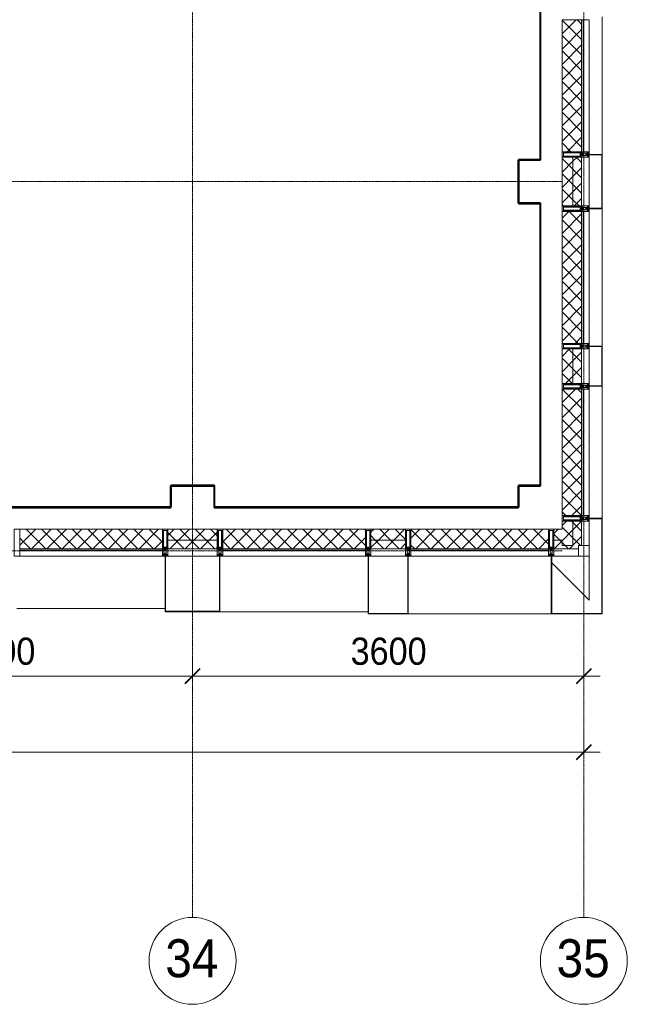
# Model space of a CAD drawing. Header units: millimetres. Extents: x 111868 to 195754, y 7718 to 241935.
# Tile 18 of 31: x 131560 to 137150, y 11226 to 20290. Entities that reach past the tile are written whole.
import ezdxf

# ---------------------------------------------------------------- set-up
doc = ezdxf.new("R2010")
doc.units = ezdxf.units.MM
doc.linetypes.add('ADSK_Линия сетки', pattern=[25, 20, -2.5, 0, -2.5])
doc.linetypes.add('Линия сетки', pattern=[25, 20, -2.5, 0, -2.5])
for name, color, linetype, lineweight in [('Импосты витража', 7, 'Continuous', 18), ('Колонны', 7, 'Continuous', 18), ('Оси', 7, 'Continuous', 9), ('Перекрытия', 7, 'Continuous', 18), ('Размеры', 7, 'Continuous', 9), ('Размеры-100', 7, 'Continuous', 9), ('Стены разрез', 7, 'Continuous', 40), ('Стены штриховка', 7, 'Continuous', 40), ('Элементы узлов', 7, 'Continuous', 18)]:
    doc.layers.add(name, color=color, linetype=linetype, lineweight=lineweight)
doc.styles.add('Arial', font='arial.ttf', dxfattribs={"width": 0.9, "height": 250})
doc.styles.add('Arial_1', font='arial.ttf', dxfattribs={"width": 0.9, "height": 350})
doc.dimstyles.new('Основной_2_5_мм', dxfattribs={"dimscale": 304.8, "dimtxt": 255.06485, "dimasz": 0.463911, "dimexe": 0.492126, "dimexo": 0.492126, "dimgap": 0.098425, "dimtad": 1, "dimdec": 0, "dimdsep": 46, "dimtxsty": 'Arial', "dimblk1": 'OBLIQUE', "dimblk2": 'OBLIQUE', "dimsah": 1, "dimcen": 0.09, "dimdle": 0.492126, "dimazin": 2, "dimtfac": 1, "dimtdec": 4, "dimtix": 1, "dimtmove": 0, "dimatfit": 3, "dimfxl": 1, "dimtvp": 1, "dimtolj": 1, "dimtzin": 0, "dimlwd": 20, "dimlwe": 20, "dimarcsym": 2})
pattern_1 = [(45, (0, 0), (-70.71068, 70.71068), []), (135, (0, 0), (-70.71068, -70.71068), [])]

# ---------------------------------------------------------------- blocks, each defined once
blk = doc.blocks.new('135_SLK_K4_AR_rvt-1-МКСС_К4_L27_91_200__ТехЭтаж')
at = {"layer": 'Перекрытия', "color": 254, "true_color": 0xcccccc}
for p, q in [((136350, 19000), (136350, 20800)), ((136150, 18600), (136150, 19000)), ((136150, 19000), (136350, 19000)), ((136350, 18600), (136150, 18600)), ((136350, 16000), (136350, 18600)), ((132950, 15800), (132950, 16000)), ((132950, 16000), (133350, 16000)), ((133350, 16000), (133350, 15800)), ((136150, 15800), (136150, 16000)), ((136150, 16000), (136350, 16000)), ((129750, 15800), (132950, 15800)), ((133350, 15800), (136150, 15800))]:
    blk.add_line(p, q, dxfattribs=at)
at = {"layer": 'Стены разрез', "color": 254, "true_color": 0xcccccc}
for p, q in [((136349, 20799), (136349, 19001)), ((136350, 19001), (136350, 20799)), ((136150, 19001), (136149, 19001)), ((136149, 19001), (136149, 18600)), ((136349, 19001), (136150, 19001)), ((136150, 18600), (136150, 19000)), ((136150, 19000), (136350, 19000)), ((136350, 19000), (136350, 19001)), ((136149, 18600), (136149, 18599)), ((136149, 18599), (136349, 18599)), ((136349, 18600), (136150, 18600)), ((136350, 18600), (136349, 18600)), ((136349, 18599), (136349, 16001)), ((136350, 16001), (136350, 18600)), ((132950, 16001), (132949, 16001)), ((132949, 16001), (132949, 15801)), ((133351, 16001), (132950, 16001)), ((132950, 15801), (132950, 16000)), ((132950, 16000), (133350, 16000)), ((133350, 16000), (133350, 15800)), ((133351, 16000), (133351, 16001)), ((133351, 15801), (133351, 16000)), ((136150, 16001), (136149, 16001)), ((136149, 16001), (136149, 15801)), ((136349, 16001), (136150, 16001)), ((136150, 15801), (136150, 16000)), ((136150, 16000), (136350, 16000)), ((136350, 16000), (136350, 16001)), ((132949, 15801), (129751, 15801)), ((129751, 15800), (132950, 15800)), ((132950, 15800), (132950, 15801)), ((133350, 15800), (133351, 15800)), ((136149, 15801), (133351, 15801)), ((133351, 15800), (136150, 15800)), ((136150, 15800), (136150, 15801))]:
    blk.add_line(p, q, dxfattribs=at)
blk = doc.blocks.new('Quad Corner Mullion - Q_0_100_-50-5990917-МКСС_К4_L27_91_200__ТехЭтаж')
at = {"layer": 'Импосты витража', "color": 254, "lineweight": 5, "true_color": 0xcccccc}
for p, q in [((-100, -100), (-100, 0)), ((-100, 0), (0, 0)), ((0, 0), (0, -100)), ((0, -100), (-100, -100))]:
    blk.add_line(p, q, dxfattribs=at)
blk = doc.blocks.new('Rectangular Mullion - 50Wx250H-2623690-МКСС_К4_L27_91_200__ТехЭтаж')
at = {"layer": 'Элементы узлов', "color": 254, "lineweight": 5, "true_color": 0xcccccc}
for p, q in [((-25, 65.2), (-25, 250)), ((-25, 250), (0, 250)), ((-23, 237.3), (0, 237.3)), ((-23, 237.3), (-23, 73.6)), ((-14.9, 84), (-14.9, 237.3)), ((25, 250), (0, 250)), ((23, 237.3), (0, 237.3)), ((14.9, 84), (14.9, 237.3)), ((23, 237.3), (23, 73.6)), ((25, 65.2), (25, 250)), ((-14, 65.2), (-25, 65.2)), ((-23.8, 14.6), (-25, 14.2)), ((-25, 0), (-25, 14.2)), ((-22.3, 17), (-23.8, 17)), ((-23.8, 17), (-23.8, 14.6)), ((-22.5, 10.6), (-23.8, 14.6)), ((-22.5, 10.6), (-23.7, 9.9)), ((-23.7, 1.3), (-23.7, 9.9)), ((-23.7, 1.3), (-11.8, 1.3)), ((-23.2, 10.2), (-22.5, 8)), ((0, 84), (-23, 84)), ((-0.5, 73.6), (-23, 73.6)), ((-22.5, 8), (-22.5, 4.5)), ((-21.3, 4.5), (-22.5, 4.5)), ((-22.3, 17), (-22.3, 16)), ((-22.3, 16), (-21.3, 16)), ((-19, 17.6), (-21.3, 16)), ((-21.3, 4.5), (-21.3, 6.5)), ((-21.3, 6.5), (-14.2, 6.5)), ((-18.4, 16.6), (-19, 17.6)), ((-7.4, 16.6), (-18.4, 16.6)), ((-14.2, 6.5), (-14.2, 4.5)), ((-13.2, 4.5), (-14.2, 4.5)), ((-14, 71.3), (-14, 65.2)), ((-10, 71.3), (-14, 71.3)), ((-13.2, 4.5), (-12.2, 7.2)), ((-12.7, 7.6), (-11.3, 11.4)), ((-12.7, 7.6), (-11.8, 6.9)), ((-12.2, 9), (-12.2, 14.8)), ((-12.2, 14.8), (0, 14.8)), ((-11.8, 1.3), (-11.8, 6.9)), ((-10.5, 11.2), (-11.3, 11.4)), ((-10.5, 1.5), (-10.5, 11.2)), ((-4.8, 1.5), (-10.5, 1.5)), ((-10, 53), (-10, 71.3)), ((-8.7, 53), (-10, 53)), ((-10, 53), (-10, 17)), ((-10, 17), (-7.5, 17)), ((-8.7, 53), (-7, 54.7)), ((-8.5, 23), (-1.5, 30)), ((-8.5, 18.5), (-8.5, 23)), ((-7.5, 18.5), (-8.5, 18.5)), ((-7.5, 17), (-7.5, 18.5)), ((-7.4, 18), (-7.4, 16.6)), ((-2.6, 18), (-7.4, 18)), ((-7, 65.2), (-5.9, 67.3)), ((-7, 65.2), (-7, 54.7)), ((-4.1, 67.3), (-5.9, 67.3)), ((0, 8), (-4.8, 8)), ((-4.8, 1.5), (-4.8, 8)), ((-4.1, 67.3), (-2.9, 65.1)), ((-2.9, 65.1), (-2.9, 54.6)), ((-1.3, 53), (-2.9, 54.6)), ((-2.6, 18), (-2.6, 16.8)), ((-2.6, 16.8), (0, 16.8)), ((-1.5, 30), (0, 30)), ((0, 53), (-1.3, 53)), ((0, 84), (23, 84)), ((0, 53), (1.3, 53)), ((1.5, 30), (0, 30)), ((2.6, 16.8), (0, 16.8)), ((0, 14.8), (0, 16.8)), ((0, 14.8), (0, 16.8)), ((12.2, 14.8), (0, 14.8)), ((0, 0), (0, 8)), ((0, 8), (4.8, 8)), ((0, 0), (0, 8)), ((0.5, 73.6), (23, 73.6)), ((1.3, 53), (2.9, 54.6)), ((8.5, 23), (1.5, 30)), ((2.6, 18), (2.6, 16.8)), ((2.6, 18), (7.4, 18)), ((4.1, 67.3), (2.9, 65.1)), ((2.9, 65.1), (2.9, 54.6)), ((4.1, 67.3), (5.9, 67.3)), ((4.8, 1.5), (4.8, 8)), ((4.8, 1.5), (10.5, 1.5)), ((7, 65.2), (5.9, 67.3)), ((7, 65.2), (7, 54.7)), ((8.7, 53), (7, 54.7)), ((7.4, 18), (7.4, 16.6)), ((7.4, 16.6), (18.4, 16.6)), ((7.5, 18.5), (8.5, 18.5)), ((7.5, 17), (7.5, 18.5)), ((10, 17), (7.5, 17)), ((8.5, 18.5), (8.5, 23)), ((8.7, 53), (10, 53)), ((10, 71.3), (14, 71.3)), ((10, 53), (10, 71.3)), ((10, 53), (10, 17)), ((10.5, 11.2), (11.3, 11.4)), ((10.5, 1.5), (10.5, 11.2)), ((12.7, 7.6), (11.3, 11.4)), ((12.7, 7.6), (11.8, 6.9)), ((11.8, 1.3), (11.8, 6.9)), ((23.7, 1.3), (11.8, 1.3)), ((12.2, 9), (12.2, 14.8)), ((13.2, 4.5), (12.2, 7.2)), ((13.2, 4.5), (14.2, 4.5)), ((14, 71.3), (14, 65.2)), ((14, 65.2), (25, 65.2)), ((21.3, 6.5), (14.2, 6.5)), ((14.2, 6.5), (14.2, 4.5)), ((18.4, 16.6), (19, 17.6)), ((19, 17.6), (21.3, 16)), ((22.3, 16), (21.3, 16)), ((21.3, 4.5), (21.3, 6.5)), ((21.3, 4.5), (22.5, 4.5)), ((22.3, 17), (22.3, 16)), ((22.3, 17), (23.8, 17)), ((22.5, 10.6), (23.8, 14.6)), ((22.5, 10.6), (23.7, 9.9)), ((23.2, 10.2), (22.5, 8)), ((22.5, 8), (22.5, 4.5)), ((23.7, 1.3), (23.7, 9.9)), ((23.8, 17), (23.8, 14.6)), ((23.8, 14.6), (25, 14.2)), ((25, 0), (25, 14.2)), ((-25, 0), (0, 0)), ((25, 0), (0, 0))]:
    blk.add_line(p, q, dxfattribs=at)
for centre, start, end in [((-0.5, 73.1), 360, 90), ((0.5, 73.1), 90, 180)]:
    blk.add_arc(centre, 0.5, start, end, dxfattribs=at)
blk = doc.blocks.new('Rectangular Mullion - R_StandardFrame_50Wx250H-5990912-МКСС_К4_L27_91_200__ТехЭтаж')
at = {"layer": 'Импосты витража', "color": 254, "lineweight": 5, "true_color": 0xcccccc}
for p, q in [((-25, -250), (-25, 0)), ((-25, 0), (25, 0)), ((25, 0), (25, -250)), ((25, -250), (-25, -250))]:
    blk.add_line(p, q, dxfattribs=at)
blk = doc.blocks.new('Rectangular Mullion - R_StandardFrame_50Wx250H-5836787-МКСС_К4_L27_91_200__ТехЭтаж')
at = {"layer": 'Импосты витража', "color": 254, "lineweight": 5, "true_color": 0xcccccc}
blk.add_line((136700, 15350), (136475, 15350), dxfattribs=at)
blk = doc.blocks.new('Rectangular Mullion - R_StandardFrame_50Wx250H-5990915-МКСС_К4_L27_91_200__ТехЭтаж')
at = {"layer": 'Импосты витража', "color": 254, "lineweight": 5, "true_color": 0xcccccc}
for p, q in [((-25, -250), (-25, 0)), ((-25, 0), (-5, 0)), ((0, 0), (25, 0)), ((25, 0), (25, -250)), ((25, -250), (-25, -250))]:
    blk.add_line(p, q, dxfattribs=at)
blk = doc.blocks.new('Rectangular Mullion - R_StandardFrame_50Wx250H-V3-МКСС_К4_L27_91_200__ТехЭтаж')
at = {"layer": 'Импосты витража', "color": 254, "lineweight": 5, "true_color": 0xcccccc}
for p, q in [((-25, -250), (-25, 0)), ((-25, 0), (0, 0)), ((5, 0), (25, 0)), ((25, 0), (25, -250)), ((25, -250), (-25, -250))]:
    blk.add_line(p, q, dxfattribs=at)
blk = doc.blocks.new('Rectangular Mullion - R_StandardFrame_50Wx250H-V4-МКСС_К4_L27_91_200__ТехЭтаж')
at = {"layer": 'Импосты витража', "color": 254, "lineweight": 5, "true_color": 0xcccccc}
for p, q in [((-25, -250), (-25, 0)), ((-25, 0), (-5, 0)), ((0, 0), (25, 0)), ((25, 0), (25, -250)), ((25, -250), (-25, -250))]:
    blk.add_line(p, q, dxfattribs=at)
blk = doc.blocks.new('Rectangular Mullion - R_StandardFrame_50Wx250H-5836788-МКСС_К4_L27_91_200__ТехЭтаж')
at = {"layer": 'Импосты витража', "color": 254, "lineweight": 5, "true_color": 0xcccccc}
blk.add_line((136800, 15450), (136800, 15675), dxfattribs=at)
blk = doc.blocks.new('Rectangular Mullion - R_StandardFrame_50Wx250H-5991419-МКСС_К4_L27_91_200__ТехЭтаж')
at = {"layer": 'Импосты витража', "color": 254, "lineweight": 5, "true_color": 0xcccccc}
for p, q in [((-25, 0), (-25, 250)), ((-25, 250), (25, 250)), ((25, 250), (25, 0)), ((25, 0), (-25, 0))]:
    blk.add_line(p, q, dxfattribs=at)
blk = doc.blocks.new('Rectangular Mullion - R_StandardFrame_50Wx250H-5991420-МКСС_К4_L27_91_200__ТехЭтаж')
at = {"layer": 'Импосты витража', "color": 254, "lineweight": 5, "true_color": 0xcccccc}
for p, q in [((-25, 0), (-25, 250)), ((-25, 250), (25, 250)), ((25, 250), (25, 0)), ((-5, 0), (-25, 0)), ((25, 0), (0, 0))]:
    blk.add_line(p, q, dxfattribs=at)
blk = doc.blocks.new('Rectangular Mullion - R_StandardFrame_50Wx250H-4879929-МКСС_К4_L27_91_200__ТехЭтаж')
at = {"layer": 'Импосты витража', "color": 254, "lineweight": 5, "true_color": 0xcccccc}
blk.add_line((136800, 18575), (136800, 19025), dxfattribs=at)
blk = doc.blocks.new('Rectangular Mullion - R_StandardFrame_50Wx250H-V6-МКСС_К4_L27_91_200__ТехЭтаж')
at = {"layer": 'Импосты витража', "color": 254, "lineweight": 5, "true_color": 0xcccccc}
for p, q in [((-25, 0), (-25, 250)), ((-25, 250), (25, 250)), ((25, 250), (25, 0)), ((0, 0), (-25, 0)), ((25, 0), (5, 0))]:
    blk.add_line(p, q, dxfattribs=at)
blk = doc.blocks.new('Rectangular Mullion - R_StandardFrame_50Wx250H-5804033-МКСС_К4_L27_91_200__ТехЭтаж')
at = {"layer": 'Импосты витража', "color": 254, "lineweight": 5, "true_color": 0xcccccc}
blk.add_line((136800, 20340), (136800, 20660), dxfattribs=at)
blk = doc.blocks.new('A_SLK_PAN_Type1 - Прямой тип панели-6537332-МКСС_К4_L27_91_200__ТехЭтаж')
at = {"layer": 'Колонны', "color": 254, "lineweight": 5, "true_color": 0xcccccc}
for p, q in [((-250, 120), (250, 120)), ((-250, 0), (-250, 120)), ((-245, 115), (-245, 0)), ((245, 115), (-245, 115)), ((245, 0), (245, 115)), ((250, 120), (250, 0)), ((-245, 0), (-250, 0)), ((250, 0), (245, 0))]:
    blk.add_line(p, q, dxfattribs=at)
blk = doc.blocks.new('A_SLK_PAN_Type1 - Прямой тип панели-6537333-МКСС_К4_L27_91_200__ТехЭтаж')
at = {"layer": 'Колонны', "color": 254, "lineweight": 5, "true_color": 0xcccccc}
for p, q in [((-185, 120), (185, 120)), ((-185, 0), (-185, 120)), ((-180, 115), (-180, 0)), ((180, 115), (-180, 115)), ((180, 0), (180, 115)), ((185, 120), (185, 0)), ((-180, 0), (-185, 0)), ((185, 0), (180, 0))]:
    blk.add_line(p, q, dxfattribs=at)
blk = doc.blocks.new('A_SLK_PAN_Type1 - Прямой тип панели-6537895-МКСС_К4_L27_91_200__ТехЭтаж')
at = {"layer": 'Колонны', "color": 254, "lineweight": 5, "true_color": 0xcccccc}
for p, q in [((-252.5, 510), (252.5, 510)), ((-252.5, 0), (-252.5, 510)), ((-247.5, 505), (-247.5, 0)), ((247.5, 505), (-247.5, 505)), ((247.5, 0), (247.5, 505)), ((252.5, 510), (252.5, 0)), ((-247.5, 0), (-252.5, 0)), ((-227.5, 0), (227.5, 0)), ((252.5, 0), (247.5, 0))]:
    blk.add_line(p, q, dxfattribs=at)
blk = doc.blocks.new('A_SLK_PAN_Type1 - Прямой тип панели-6537896-МКСС_К4_L27_91_200__ТехЭтаж')
at = {"layer": 'Колонны', "color": 254, "lineweight": 5, "true_color": 0xcccccc}
for p, q in [((-185, 530), (185, 530)), ((-185, 0), (-185, 530)), ((-180, 525), (-180, 0)), ((180, 525), (-180, 525)), ((180, 0), (180, 525)), ((185, 530), (185, 0)), ((-180, 0), (-185, 0)), ((-160, 0), (160, 0)), ((185, 0), (180, 0))]:
    blk.add_line(p, q, dxfattribs=at)
blk = doc.blocks.new('A_OGR_PAN_Отлив - A_OGR_PAN_Отлив-6125640-МКСС_К4_L27_91_200__ТехЭтаж')
at = {"layer": 'Колонны', "color": 254, "lineweight": 5, "true_color": 0xcccccc}
blk.add_line((-657.5, -530), (657.5, -530), dxfattribs=at)
blk = doc.blocks.new('A_OGR_PAN_Отлив - A_OGR_PAN_Отлив-6121374-МКСС_К4_L27_91_200__ТехЭтаж')
at = {"layer": 'Колонны', "color": 254, "lineweight": 5, "true_color": 0xcccccc}
blk.add_line((-681.25, -510), (681.25, -510), dxfattribs=at)
blk = doc.blocks.new('A_OGR_PAN_Отлив - A_OGR_PAN_Отлив-6122099-МКСС_К4_L27_91_200__ТехЭтаж')
at = {"layer": 'Колонны', "color": 254, "lineweight": 5, "true_color": 0xcccccc}
blk.add_line((-681.25, -480), (681.25, -480), dxfattribs=at)
blk = doc.blocks.new('A_OGR_PAN_Отлив - A_OGR_PAN_Отлив-6070770-МКСС_К4_L27_91_200__ТехЭтаж')
at = {"layer": 'Колонны', "color": 254, "lineweight": 5, "true_color": 0xcccccc}
blk.add_line((607.5, 120), (-607.5, 120), dxfattribs=at)
blk = doc.blocks.new('A_OGR_PAN_Отлив - A_OGR_PAN_Отлив-6070778-МКСС_К4_L27_91_200__ТехЭтаж')
at = {"layer": 'Колонны', "color": 254, "lineweight": 5, "true_color": 0xcccccc}
blk.add_line((632.5, 120), (-632.5, 120), dxfattribs=at)
blk = doc.blocks.new('135_SLK_K4_AR_FCD_rvt-1-МКСС_К4_L27_91_200__ТехЭтаж')
at = {"layer": 'Стены разрез', "lineweight": 5, "true_color": 0xcccccc}
h = blk.add_hatch(dxfattribs=at)
h.set_pattern_fill('FP_4', color=254, style=0, pattern_type=2)
h.set_pattern_definition(pattern_1)
h.paths.add_polyline_path([(136730, 19075), (136730, 20290), (136550, 20290), (136550, 19075)])
h = blk.add_hatch(dxfattribs=at)
h.set_pattern_fill('FP_4', color=254, style=0, pattern_type=2)
h.set_pattern_definition(pattern_1)
h.paths.add_polyline_path([(136650, 18575), (136650, 19025), (136550, 19025), (136550, 18575)])
h = blk.add_hatch(dxfattribs=at)
h.set_pattern_fill('FP_4', color=254, style=0, pattern_type=2)
h.set_pattern_definition(pattern_1)
h.paths.add_polyline_path([(136730, 18575), (136730, 19025), (136650, 19025), (136650, 18575)])
h = blk.add_hatch(dxfattribs=at)
h.set_pattern_fill('FP_4', color=254, style=0, pattern_type=2)
h.set_pattern_definition(pattern_1)
h.paths.add_polyline_path([(136730, 17310), (136730, 18525), (136550, 18525), (136550, 17310)])
h = blk.add_hatch(dxfattribs=at)
h.set_pattern_fill('FP_4', color=254, style=0, pattern_type=2)
h.set_pattern_definition(pattern_1)
h.paths.add_polyline_path([(136650, 16940), (136650, 17260), (136550, 17260), (136550, 16940)])
h = blk.add_hatch(dxfattribs=at)
h.set_pattern_fill('FP_4', color=254, style=0, pattern_type=2)
h.set_pattern_definition(pattern_1)
h.paths.add_polyline_path([(136730, 16940), (136730, 17260), (136650, 17260), (136650, 16940)])
h = blk.add_hatch(dxfattribs=at)
h.set_pattern_fill('FP_4', color=254, style=0, pattern_type=2)
h.set_pattern_definition(pattern_1)
h.paths.add_polyline_path([(136730, 15725), (136730, 16890), (136550, 16890), (136550, 15725)])
h = blk.add_hatch(dxfattribs=at)
h.set_pattern_fill('FP_4', color=254, style=0, pattern_type=2)
h.set_pattern_definition(pattern_1)
h.paths.add_polyline_path([(131560, 15420), (132872.5, 15420), (132872.5, 15600), (131560, 15600)])
h = blk.add_hatch(dxfattribs=at)
h.set_pattern_fill('FP_4', color=254, style=0, pattern_type=2)
h.set_pattern_definition(pattern_1)
h.paths.add_polyline_path([(133377.5, 15500), (133377.5, 15600), (132922.5, 15600), (132922.5, 15500)])
h = blk.add_hatch(dxfattribs=at)
h.set_pattern_fill('FP_4', color=254, style=0, pattern_type=2)
h.set_pattern_definition(pattern_1)
h.paths.add_polyline_path([(134740, 15420), (134740, 15600), (133427.5, 15600), (133427.5, 15420), (134465, 15420)])
h = blk.add_hatch(dxfattribs=at)
h.set_pattern_fill('FP_4', color=254, style=0, pattern_type=2)
h.set_pattern_definition(pattern_1)
h.paths.add_polyline_path([(135110, 15500), (135110, 15600), (134790, 15600), (134790, 15500)])
h = blk.add_hatch(dxfattribs=at)
h.set_pattern_fill('FP_4', color=254, style=0, pattern_type=2)
h.set_pattern_definition(pattern_1)
h.paths.add_polyline_path([(136425, 15420), (136425, 15600), (135160, 15600), (135160, 15420), (135838, 15420)])
h = blk.add_hatch(dxfattribs=at)
h.set_pattern_fill('FP_4', color=254, style=0, pattern_type=2)
h.set_pattern_definition(pattern_1)
h.paths.add_polyline_path([(136550, 15500), (136550, 15600), (136475, 15600), (136475, 15500)])
h = blk.add_hatch(dxfattribs=at)
h.set_pattern_fill('FP_4', color=254, style=0, pattern_type=2)
h.set_pattern_definition(pattern_1)
h.paths.add_polyline_path([(136650, 15450), (136650, 15675), (136550, 15675), (136550, 15450)])
h = blk.add_hatch(dxfattribs=at)
h.set_pattern_fill('FP_4', color=254, style=0, pattern_type=2)
h.set_pattern_definition(pattern_1)
h.paths.add_polyline_path([(136700, 15450), (136730, 15450), (136730, 15675), (136650, 15675), (136650, 15450)])
h = blk.add_hatch(dxfattribs=at)
h.set_pattern_fill('FP_4', color=254, style=0, pattern_type=2)
h.set_pattern_definition(pattern_1)
h.paths.add_polyline_path([(133377.5, 15420), (133377.5, 15500), (132922.5, 15500), (132922.5, 15420)])
h = blk.add_hatch(dxfattribs=at)
h.set_pattern_fill('FP_4', color=254, style=0, pattern_type=2)
h.set_pattern_definition(pattern_1)
h.paths.add_polyline_path([(135110, 15420), (135110, 15500), (134790, 15500), (134790, 15420)])
h = blk.add_hatch(dxfattribs=at)
h.set_pattern_fill('FP_4', color=254, style=0, pattern_type=2)
h.set_pattern_definition(pattern_1)
h.paths.add_polyline_path([(136700, 15420), (136700, 15450), (136550, 15450), (136550, 15500), (136475, 15500), (136475, 15420)])
at = {"layer": 'Колонны', "color": 254, "lineweight": 9, "true_color": 0xcccccc}
for p, q in [((136800, 15700), (136800, 15695)), ((136920, 15700), (136800, 15700)), ((136800, 15695), (136915, 15695)), ((136915, 15695), (136915, 14825)), ((136920, 14825), (136920, 15700)), ((136455, 15350), (136450, 15350)), ((136450, 15350), (136450, 14820)), ((136455, 14825), (136455, 15350)), ((136450, 14820), (136920, 14820)), ((136915, 14825), (136455, 14825)), ((136920, 14820), (136920, 14825))]:
    blk.add_line(p, q, dxfattribs=at)
at = {"layer": 'Колонны', "color": 254, "lineweight": 5, "true_color": 0xcccccc}
for p, q in [((136800, 15350), (136800, 14945)), ((136800, 14945), (136455, 15290))]:
    blk.add_line(p, q, dxfattribs=at)
at = {"layer": 'Стены разрез', "color": 254, "lineweight": 9, "true_color": 0xcccccc}
for p, q in [((136550, 20290), (136550, 19075)), ((136800, 20290), (136550, 20290)), ((136800, 19075), (136800, 20290)), ((136550, 19075), (136800, 19075)), ((136550, 19025), (136550, 18575)), ((136730, 19025), (136550, 19025)), ((136730, 18575), (136730, 19025)), ((136550, 18575), (136730, 18575)), ((136550, 18525), (136550, 17310)), ((136800, 18525), (136550, 18525)), ((136800, 17310), (136800, 18525)), ((136550, 17310), (136800, 17310)), ((136550, 17260), (136550, 16940)), ((136730, 17260), (136550, 17260)), ((136730, 16940), (136730, 17260)), ((136550, 16940), (136730, 16940)), ((136550, 16890), (136550, 15725)), ((136800, 16890), (136550, 16890)), ((136800, 15725), (136800, 16890)), ((136550, 15725), (136800, 15725)), ((132872.5, 15600), (131560, 15600)), ((131560, 15600), (131560, 15350)), ((132872.5, 15350), (132872.5, 15600)), ((133377.5, 15600), (132922.5, 15600)), ((132922.5, 15600), (132922.5, 15420)), ((133377.5, 15420), (133377.5, 15600)), ((134740, 15600), (133427.5, 15600)), ((133427.5, 15600), (133427.5, 15350)), ((134740, 15350), (134740, 15600)), ((135110, 15600), (134790, 15600)), ((134790, 15600), (134790, 15420)), ((135110, 15420), (135110, 15600)), ((136425, 15600), (135160, 15600)), ((135160, 15600), (135160, 15350)), ((136425, 15350), (136425, 15600)), ((136550, 15600), (136475, 15600)), ((136475, 15600), (136475, 15420)), ((136550, 15675), (136550, 15600)), ((136730, 15675), (136550, 15675)), ((136730, 15450), (136730, 15675)), ((132922.5, 15420), (133377.5, 15420)), ((134790, 15420), (135110, 15420)), ((136475, 15420), (136700, 15420)), ((136700, 15420), (136700, 15450)), ((136700, 15450), (136730, 15450)), ((131560, 15350), (132872.5, 15350)), ((133427.5, 15350), (134740, 15350)), ((135160, 15350), (136425, 15350))]:
    blk.add_line(p, q, dxfattribs=at)
at = {"layer": 'Стены штриховка', "color": 254, "lineweight": 9, "true_color": 0xcccccc}
for p, q in [((136730, 19075), (136730, 20290)), ((136745, 19075), (136745, 20290)), ((136650, 18575), (136650, 19025)), ((136730, 17310), (136730, 18525)), ((136745, 17310), (136745, 18525)), ((136650, 16940), (136650, 17260)), ((136730, 15725), (136730, 16890)), ((136745, 15725), (136745, 16890)), ((136650, 15450), (136650, 15675)), ((133377.5, 15500), (132922.5, 15500)), ((135110, 15500), (134790, 15500)), ((136550, 15500), (136475, 15500)), ((136550, 15450), (136550, 15500)), ((136550, 15500), (136550, 15450)), ((132872.5, 15420), (131560, 15420)), ((134740, 15420), (133427.5, 15420)), ((136425, 15420), (135160, 15420)), ((136650, 15450), (136550, 15450)), ((136550, 15450), (136650, 15450)), ((132872.5, 15405), (131560, 15405)), ((134740, 15405), (133427.5, 15405)), ((136425, 15405), (135160, 15405))]:
    blk.add_line(p, q, dxfattribs=at)
at = {"layer": 'Импосты витража', "color": 254, "lineweight": 5, "true_color": 0xcccccc, "extrusion": (0, 0, -1)}
for name, p, rotation in [('Rectangular Mullion - 50Wx250H-2623690-МКСС_К4_L27_91_200__ТехЭтаж', (-136800, 19050), 270), ('Rectangular Mullion - R_StandardFrame_50Wx250H-V6-МКСС_К4_L27_91_200__ТехЭтаж', (-136800, 19050), 270), ('Rectangular Mullion - 50Wx250H-2623690-МКСС_К4_L27_91_200__ТехЭтаж', (-136800, 18550), 270), ('Rectangular Mullion - R_StandardFrame_50Wx250H-5991420-МКСС_К4_L27_91_200__ТехЭтаж', (-136800, 18550), 270), ('Rectangular Mullion - 50Wx250H-2623690-МКСС_К4_L27_91_200__ТехЭтаж', (-136800, 17285), 270), ('Rectangular Mullion - R_StandardFrame_50Wx250H-V6-МКСС_К4_L27_91_200__ТехЭтаж', (-136800, 17285), 270), ('Rectangular Mullion - 50Wx250H-2623690-МКСС_К4_L27_91_200__ТехЭтаж', (-136800, 16915), 270), ('Rectangular Mullion - R_StandardFrame_50Wx250H-5991420-МКСС_К4_L27_91_200__ТехЭтаж', (-136800, 16915), 270), ('Rectangular Mullion - 50Wx250H-2623690-МКСС_К4_L27_91_200__ТехЭтаж', (-136800, 15700), 270), ('Rectangular Mullion - R_StandardFrame_50Wx250H-5991419-МКСС_К4_L27_91_200__ТехЭтаж', (-136800, 15700), 270), ('Rectangular Mullion - R_StandardFrame_50Wx250H-V4-МКСС_К4_L27_91_200__ТехЭтаж', (-131535, 15350), 180), ('Rectangular Mullion - R_StandardFrame_50Wx250H-V3-МКСС_К4_L27_91_200__ТехЭтаж', (-132897.5, 15350), 180), ('Rectangular Mullion - R_StandardFrame_50Wx250H-5990915-МКСС_К4_L27_91_200__ТехЭтаж', (-133402.5, 15350), 180), ('Rectangular Mullion - R_StandardFrame_50Wx250H-V3-МКСС_К4_L27_91_200__ТехЭтаж', (-134765, 15350), 180), ('Rectangular Mullion - R_StandardFrame_50Wx250H-5990915-МКСС_К4_L27_91_200__ТехЭтаж', (-135135, 15350), 180), ('Rectangular Mullion - R_StandardFrame_50Wx250H-5990912-МКСС_К4_L27_91_200__ТехЭтаж', (-136450, 15350), 180), ('Quad Corner Mullion - Q_0_100_-50-5990917-МКСС_К4_L27_91_200__ТехЭтаж', (-136800, 15350), 180)]:
    blk.add_blockref(name, p, dxfattribs=dict(at, rotation=rotation))
at = {"layer": 'Импосты витража', "color": 254, "lineweight": 5, "true_color": 0xcccccc}
for name, p in [('Rectangular Mullion - R_StandardFrame_50Wx250H-4879929-МКСС_К4_L27_91_200__ТехЭтаж', (0, 0)), ('Rectangular Mullion - R_StandardFrame_50Wx250H-5804033-МКСС_К4_L27_91_200__ТехЭтаж', (0, -3400)), ('Rectangular Mullion - 50Wx250H-2623690-МКСС_К4_L27_91_200__ТехЭтаж', (132897.5, 15350)), ('Rectangular Mullion - 50Wx250H-2623690-МКСС_К4_L27_91_200__ТехЭтаж', (133402.5, 15350)), ('Rectangular Mullion - 50Wx250H-2623690-МКСС_К4_L27_91_200__ТехЭтаж', (134765, 15350)), ('Rectangular Mullion - 50Wx250H-2623690-МКСС_К4_L27_91_200__ТехЭтаж', (135135, 15350)), ('Rectangular Mullion - 50Wx250H-2623690-МКСС_К4_L27_91_200__ТехЭтаж', (136450, 15350)), ('Rectangular Mullion - R_StandardFrame_50Wx250H-5836788-МКСС_К4_L27_91_200__ТехЭтаж', (0, 0)), ('Rectangular Mullion - R_StandardFrame_50Wx250H-5836787-МКСС_К4_L27_91_200__ТехЭтаж', (0, 0))]:
    blk.add_blockref(name, p, dxfattribs=at)
at = {"layer": 'Колонны', "color": 254, "lineweight": 5, "true_color": 0xcccccc}
for name, p, rotation in [('A_OGR_PAN_Отлив - A_OGR_PAN_Отлив-6070778-МКСС_К4_L27_91_200__ТехЭтаж', (136800, 19682.5), 269.9999999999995), ('A_SLK_PAN_Type1 - Прямой тип панели-6537332-МКСС_К4_L27_91_200__ТехЭтаж', (136800, 18800), 269.9999999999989), ('A_OGR_PAN_Отлив - A_OGR_PAN_Отлив-6070778-МКСС_К4_L27_91_200__ТехЭтаж', (136800, 17917.5), 269.9999999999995), ('A_SLK_PAN_Type1 - Прямой тип панели-6537333-МКСС_К4_L27_91_200__ТехЭтаж', (136800, 17100), 269.9999999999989), ('A_OGR_PAN_Отлив - A_OGR_PAN_Отлив-6070770-МКСС_К4_L27_91_200__ТехЭтаж', (136800, 16307.5), 269.9999999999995), ('A_SLK_PAN_Type1 - Прямой тип панели-6537895-МКСС_К4_L27_91_200__ТехЭтаж', (133150, 15350), 180), ('A_SLK_PAN_Type1 - Прямой тип панели-6537896-МКСС_К4_L27_91_200__ТехЭтаж', (134950, 15350), 180)]:
    blk.add_blockref(name, p, dxfattribs=dict(at, rotation=rotation))
for name, p in [('A_OGR_PAN_Отлив - A_OGR_PAN_Отлив-6122099-МКСС_К4_L27_91_200__ТехЭтаж', (132216.3, 15350)), ('A_OGR_PAN_Отлив - A_OGR_PAN_Отлив-6121374-МКСС_К4_L27_91_200__ТехЭтаж', (134083.8, 15350)), ('A_OGR_PAN_Отлив - A_OGR_PAN_Отлив-6125640-МКСС_К4_L27_91_200__ТехЭтаж', (135792.5, 15350))]:
    blk.add_blockref(name, p, dxfattribs=at)
blk = doc.blocks.new('Ось сетки - Круг_Ø8 мм-6577-МКСС_К4_L27_91_200__ТехЭтаж')
at = {"layer": 'Оси', "lineweight": 20}
for start, end in [(360, 180), (180, 360)]:
    blk.add_arc((0, 0), 4, start, end, dxfattribs=at)
blk = doc.blocks.new('DIMBLOCK7-МКСС_К4_L27_91_200__ТехЭтаж')
at = {"layer": 'Размеры-100', "lineweight": 20, "transparency": 16777216}
for p, q in [((129550, 14246.8), (129550, 14396.8)), ((133150, 14246.8), (133150, 14396.8)), ((129550, 14246.8), (133150, 14246.8)), ((129550, 14246.8), (129550, 14196.7)), ((133150, 14246.8), (133150, 14196.7))]:
    blk.add_line(p, q, dxfattribs=at)
at = {"layer": 'Размеры-100', "lineweight": 40, "transparency": 16777216}
for p, q in [((129550, 14246.8), (129479.3, 14176.1)), ((129550, 14246.8), (129620.7, 14317.5)), ((133150, 14246.8), (133079.3, 14176.1)), ((133150, 14246.8), (133220.7, 14317.5))]:
    blk.add_line(p, q, dxfattribs=at)
at = {"layer": 'Размеры-100', "color": 0, "lineweight": 20, "transparency": 16777216, "insert": (131004.7, 14601.3), "char_height": 250, "width": 828.765, "attachment_point": 1, "line_spacing_factor": 0.941778, "style": 'Arial'}
blk.add_mtext('3600', dxfattribs=at)
blk = doc.blocks.new('_Oblique')
at = {"color": 0, "linetype": 'ByBlock', "lineweight": -2}
blk.add_line((-0.5, -0.5), (0.5, 0.5), dxfattribs=at)
blk = doc.blocks.new('DIMBLOCK8-МКСС_К4_L27_91_200__ТехЭтаж')
at = {"layer": 'Размеры-100', "lineweight": 20, "transparency": 16777216}
for p, q in [((133150, 14246.8), (133150, 14396.8)), ((136750, 14246.8), (136750, 14396.8)), ((133150, 14246.8), (136900, 14246.8)), ((133150, 14246.8), (133150, 14196.7)), ((136750, 14246.8), (136750, 14196.7))]:
    blk.add_line(p, q, dxfattribs=at)
at = {"layer": 'Размеры-100', "lineweight": 40, "transparency": 16777216}
for p, q in [((133150, 14246.8), (133079.3, 14176.1)), ((133150, 14246.8), (133220.7, 14317.5)), ((136750, 14246.8), (136679.3, 14176.1)), ((136750, 14246.8), (136820.7, 14317.5))]:
    blk.add_line(p, q, dxfattribs=at)
at = {"layer": 'Размеры-100', "color": 0, "lineweight": 20, "transparency": 16777216, "insert": (134604.7, 14601.3), "char_height": 250, "width": 828.765, "attachment_point": 1, "line_spacing_factor": 0.941778, "style": 'Arial'}
blk.add_mtext('3600', dxfattribs=at)
blk = doc.blocks.new('DIMBLOCK9-МКСС_К4_L27_91_200__ТехЭтаж')
at = {"layer": 'Размеры-100', "lineweight": 20, "transparency": 16777216}
for p, q in [((118750, 13546.8), (118750, 13696.8)), ((136750, 13546.8), (136750, 13696.8)), ((118600, 13546.8), (136900, 13546.8)), ((118750, 13546.8), (118750, 13496.7)), ((136750, 13546.8), (136750, 13496.7))]:
    blk.add_line(p, q, dxfattribs=at)
at = {"layer": 'Размеры-100', "lineweight": 40, "transparency": 16777216}
for p, q in [((118750, 13546.8), (118820.7, 13617.5)), ((136750, 13546.8), (136820.7, 13617.5)), ((118750, 13546.8), (118679.3, 13476.1)), ((136750, 13546.8), (136679.3, 13476.1))]:
    blk.add_line(p, q, dxfattribs=at)
at = {"layer": 'Размеры-100', "color": 0, "lineweight": 20, "transparency": 16777216, "insert": (127318.4, 13901.3), "char_height": 250, "width": 1035.956, "attachment_point": 1, "line_spacing_factor": 0.941778, "style": 'Arial'}
blk.add_mtext('18000', dxfattribs=at)

msp = doc.modelspace()

# ---------------------------------------------------------------- linework, layer by layer
at = {"layer": 'Оси', "linetype": 'Линия сетки'}
for p, q in [((133150, 12025.7), (133150, 33100)), ((136750, 12025.7), (136750, 33100))]:
    msp.add_line(p, q, dxfattribs=at)
at = {"layer": 'Оси', "linetype": 'ADSK_Линия сетки'}
for p, q in [((136551, 18800), (112685.6, 18800)), ((136551, 15400), (112685.6, 15400))]:
    msp.add_line(p, q, dxfattribs=at)

# ---------------------------------------------------------------- block references
at = {"lineweight": 5}
for name in ['135_SLK_K4_AR_FCD_rvt-1-МКСС_К4_L27_91_200__ТехЭтаж', '135_SLK_K4_AR_rvt-1-МКСС_К4_L27_91_200__ТехЭтаж']:
    msp.add_blockref(name, (0, 0), dxfattribs=at)
at = {"layer": 'Оси', "lineweight": 20, "xscale": 99.99999999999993, "yscale": 99.99999999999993, "zscale": 99.99999999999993}
for p in [(133150, 11625.7), (136750, 11625.7)]:
    msp.add_blockref('Ось сетки - Круг_Ø8 мм-6577-МКСС_К4_L27_91_200__ТехЭтаж', p, dxfattribs=at)

# ---------------------------------------------------------------- texts
at = {"layer": 'Оси', "char_height": 350, "width": 606.076, "attachment_point": 1, "style": 'Arial_1'}
for s, insert in [('34', (132899.4, 11824.7)), ('35', (136499.4, 11824.7))]:
    msp.add_mtext(s, dxfattribs=dict(at, insert=insert))

# ---------------------------------------------------------------- dimensions: what is measured, and where the dimension line sits
at = {"layer": 'Размеры', "lineweight": 20}
for base, p1, p2, override, picture, middle in [((133150, 14246.8), (129550, 14346.7), (133150, 14346.7), {"dimpost": '<>', "dimfxl": 3600}, 'DIMBLOCK7-МКСС_К4_L27_91_200__ТехЭтаж', (131350, 14404.5)), ((136750, 14246.8), (133150, 14346.7), (136750, 14346.7), {"dimpost": '<>', "dimfxl": 3600}, 'DIMBLOCK8-МКСС_К4_L27_91_200__ТехЭтаж', (134950, 14404.5)), ((136750, 13546.8), (118750, 13646.7), (136750, 13646.7), {"dimpost": '<>', "dimfxl": 18000}, 'DIMBLOCK9-МКСС_К4_L27_91_200__ТехЭтаж', (127750, 13704.4))]:
    dim = msp.add_linear_dim(base=base, p1=p1, p2=p2, dimstyle='Основной_2_5_мм', override=override, dxfattribs=at)
    dim.commit()
    dim.dimension.update_dxf_attribs({"geometry": picture, "text_midpoint": middle})

doc.saveas('drawing.dxf')
